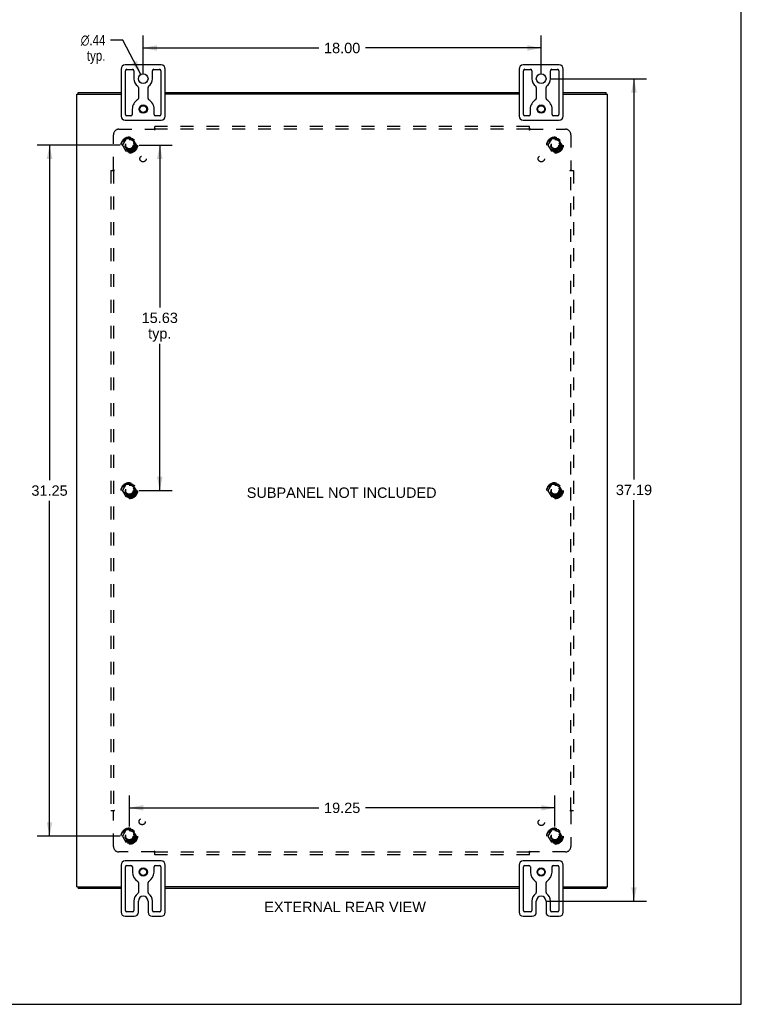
# Model space of a CAD drawing. Header units: inches. Extents: x 0 to 106, y 0 to 69.
# Tile 6 of 7: x 74 to 106, y 0 to 45. Entities that reach past the tile are written whole.
import ezdxf

# ---------------------------------------------------------------- set-up
doc = ezdxf.new("R2010")
doc.units = ezdxf.units.IN
doc.header["$LTSCALE"] = 5.84375
doc.header["$MEASUREMENT"] = 0
doc.linetypes.add('HIDDEN', pattern=[0.2, 0.1, -0.1])
doc.layers.get('0').update_dxf_attribs({"linetype": 'CONTINUOUS'})
for name, color, linetype in [('02___PRT_ALL_AXES', 7, 'CONTINUOUS'), ('BENT-SUB-6STUDS-TALLER', 7, 'CONTINUOUS'), ('DEFAULT_2', 8, 'HIDDEN'), ('DIMENSIONS', 7, 'CONTINUOUS')]:
    doc.layers.add(name, color=color, linetype=linetype)
doc.styles.get("Standard").update_dxf_attribs({"font": 'arial.ttf'})
doc.styles.add('TEXTSTYLE_1', font='gdt', dxfattribs={"width": 0.8})
doc.dimstyles.new('DIMSTYLE_1', dxfattribs={"dimtxt": 0.46875, "dimasz": 0.625, "dimexe": 0.09, "dimexo": 0.07, "dimgap": 0.0375, "dimtad": 0, "dimtih": 1, "dimtoh": 1, "dimzin": 4, "dimdsep": 46, "dimtxsty": 'Standard', "dimblk": '_FILLED', "dimblk1": '_FILLED', "dimblk2": '_FILLED', "dimcen": 0.09, "dimazin": 1, "dimtfac": 1, "dimtofl": 0, "dimtmove": 0, "dimatfit": 3, "dimldrblk": '_FILLED', "dimfxl": 1, "dimtolj": 1, "dimtzin": 4, "dimarcsym": 0})
doc.dimstyles.new('DIMSTYLE_2', dxfattribs={"dimtxt": 0.46875, "dimasz": 0.625, "dimexe": 0.09, "dimexo": 0.07, "dimgap": 0.09, "dimtad": 0, "dimtih": 1, "dimtoh": 1, "dimzin": 4, "dimdsep": 46, "dimtxsty": 'Standard', "dimblk": '_FILLED', "dimblk1": '_FILLED', "dimblk2": '_FILLED', "dimcen": 0.09, "dimazin": 1, "dimtfac": 1, "dimtofl": 0, "dimtmove": 0, "dimatfit": 1, "dimldrblk": '_FILLED', "dimfxl": 1, "dimtolj": 1, "dimtzin": 4, "dimarcsym": 0})

# ---------------------------------------------------------------- blocks, each defined once
blk = doc.blocks.new('_FILLED')
at = {"color": 0, "linetype": 'ByBlock'}
blk.add_solid([(0, 0), (-1, 0.2), (-1, -0.2)], dxfattribs=at)
blk = doc.blocks.new('*D7')
at = {"layer": 'DIMENSIONS', "color": 2, "linetype": 'Continuous'}
for p, q in [((97.635, 41.856), (101.957, 41.856)), ((101.395, 41.856), (101.395, 23.732)), ((101.395, 4.669), (101.395, 22.794)), ((97.416, 4.669), (101.957, 4.669))]:
    blk.add_line(p, q, dxfattribs=at)
at = {"layer": 'DIMENSIONS', "color": 2, "linetype": 'Continuous', "xscale": 0.625, "yscale": 0.625, "zscale": 0.625}
for p, rotation in [((101.395, 41.856), 90), ((101.395, 4.669), 270)]:
    blk.add_blockref('_FILLED', p, dxfattribs=dict(at, rotation=rotation))
at = {"layer": 'DIMENSIONS', "color": 2, "linetype": 'Continuous', "insert": (101.395, 23.497), "char_height": 0.4688, "width": 1.63801, "attachment_point": 2, "line_spacing_factor": 0.9}
blk.add_mtext('37.19', dxfattribs=at)
blk = doc.blocks.new('*D8')
at = {"layer": 'DIMENSIONS', "color": 2, "linetype": 'Continuous'}
for p, q in [((79.198, 42.075), (79.198, 43.81)), ((97.198, 42.075), (97.198, 43.81)), ((79.198, 43.247), (87.144, 43.247)), ((97.198, 43.247), (89.251, 43.247))]:
    blk.add_line(p, q, dxfattribs=at)
at = {"layer": 'DIMENSIONS', "color": 2, "linetype": 'Continuous', "xscale": 0.625, "yscale": 0.625, "zscale": 0.625, "rotation": 180}
blk.add_blockref('_FILLED', (79.198, 43.247), dxfattribs=at)
at = {"layer": 'DIMENSIONS', "color": 2, "linetype": 'Continuous', "xscale": 0.625, "yscale": 0.625, "zscale": 0.625}
blk.add_blockref('_FILLED', (97.198, 43.247), dxfattribs=at)
at = {"layer": 'DIMENSIONS', "color": 2, "linetype": 'Continuous', "insert": (88.198, 43.481), "char_height": 0.4688, "width": 1.63801, "attachment_point": 2, "line_spacing_factor": 0.9}
blk.add_mtext('18.00', dxfattribs=at)
blk = doc.blocks.new('*D9')
at = {"layer": 'DIMENSIONS', "color": 2, "linetype": 'Continuous'}
for p, q in [((78.274, 43.604), (77.727, 43.604)), ((79.095, 42.05), (78.274, 43.604))]:
    blk.add_line(p, q, dxfattribs=at)
at = {"layer": 'DIMENSIONS', "color": 2, "linetype": 'Continuous', "xscale": 0.625, "yscale": 0.625, "zscale": 0.625, "rotation": 297.8510141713}
blk.add_blockref('_FILLED', (79.095, 42.05), dxfattribs=at)
at = {"layer": 'DIMENSIONS', "color": 2, "linetype": 'Continuous', "insert": (77.493, 43.839), "char_height": 0.46875, "width": 1.53462, "attachment_point": 3, "line_spacing_factor": 0.9, "style": 'TEXTSTYLE_1'}
blk.add_mtext('{\\fgdt;n}\\fArial;.44\\Ptyp.', dxfattribs=at)
blk = doc.blocks.new('*D16')
at = {"layer": 'BENT-SUB-6STUDS-TALLER', "color": 2, "linetype": 'Continuous'}
for p, q in [((79.01, 38.856), (80.51, 38.856)), ((79.948, 38.856), (79.948, 31.513)), ((79.948, 23.231), (79.948, 29.872)), ((79.01, 23.231), (80.51, 23.231))]:
    blk.add_line(p, q, dxfattribs=at)
at = {"layer": 'BENT-SUB-6STUDS-TALLER', "color": 2, "linetype": 'Continuous', "xscale": 0.625, "yscale": 0.625, "zscale": 0.625}
for p, rotation in [((79.948, 38.856), 90), ((79.948, 23.231), 270)]:
    blk.add_blockref('_FILLED', p, dxfattribs=dict(at, rotation=rotation))
at = {"layer": 'BENT-SUB-6STUDS-TALLER', "color": 2, "linetype": 'Continuous', "insert": (79.948, 31.278), "char_height": 0.4688, "width": 1.63801, "attachment_point": 2, "line_spacing_factor": 0.9}
blk.add_mtext('15.63\\Ptyp.', dxfattribs=at)
blk = doc.blocks.new('*D17')
at = {"layer": 'BENT-SUB-6STUDS-TALLER', "color": 2, "linetype": 'Continuous'}
for p, q in [((78.135, 38.856), (74.4, 38.856)), ((74.963, 38.856), (74.963, 23.7)), ((74.963, 7.606), (74.963, 22.763)), ((78.135, 7.606), (74.4, 7.606))]:
    blk.add_line(p, q, dxfattribs=at)
at = {"layer": 'BENT-SUB-6STUDS-TALLER', "color": 2, "linetype": 'Continuous', "xscale": 0.625, "yscale": 0.625, "zscale": 0.625}
for p, rotation in [((74.963, 38.856), 90), ((74.963, 7.606), 270)]:
    blk.add_blockref('_FILLED', p, dxfattribs=dict(at, rotation=rotation))
at = {"layer": 'BENT-SUB-6STUDS-TALLER', "color": 2, "linetype": 'Continuous', "insert": (74.963, 23.466), "char_height": 0.4688, "width": 1.63801, "attachment_point": 2, "line_spacing_factor": 0.9}
blk.add_mtext('31.25', dxfattribs=at)
blk = doc.blocks.new('*D18')
at = {"layer": 'BENT-SUB-6STUDS-TALLER', "color": 2, "linetype": 'Continuous'}
for p, q in [((78.573, 8.044), (78.573, 9.447)), ((97.823, 8.044), (97.823, 9.447)), ((78.573, 8.884), (87.144, 8.884)), ((97.823, 8.884), (89.251, 8.884))]:
    blk.add_line(p, q, dxfattribs=at)
at = {"layer": 'BENT-SUB-6STUDS-TALLER', "color": 2, "linetype": 'Continuous', "xscale": 0.625, "yscale": 0.625, "zscale": 0.625, "rotation": 180}
blk.add_blockref('_FILLED', (78.573, 8.884), dxfattribs=at)
at = {"layer": 'BENT-SUB-6STUDS-TALLER', "color": 2, "linetype": 'Continuous', "xscale": 0.625, "yscale": 0.625, "zscale": 0.625}
blk.add_blockref('_FILLED', (97.823, 8.884), dxfattribs=at)
at = {"layer": 'BENT-SUB-6STUDS-TALLER', "color": 2, "linetype": 'Continuous', "insert": (88.198, 9.119), "char_height": 0.4688, "width": 1.63801, "attachment_point": 2, "line_spacing_factor": 0.9}
blk.add_mtext('19.25', dxfattribs=at)

msp = doc.modelspace()

# ---------------------------------------------------------------- linework, layer by layer
at = {"color": 7, "linetype": 'Continuous'}
for p, q in [((106.25, 0), (106.25, 68.75)), ((80.013, 42.481), (78.383, 42.481)), ((98.013, 42.481), (96.383, 42.481)), ((78.198, 42.296), (78.198, 40.166)), ((78.398, 40.244), (78.398, 42.219)), ((78.46, 42.281), (78.716, 42.281)), ((78.779, 42.219), (78.779, 41.856)), ((79.617, 41.856), (79.617, 42.219)), ((79.679, 42.281), (79.935, 42.281)), ((79.998, 42.219), (79.998, 40.244)), ((80.198, 40.166), (80.198, 42.296)), ((96.198, 42.296), (96.198, 40.166)), ((96.398, 40.244), (96.398, 42.219)), ((96.46, 42.281), (96.716, 42.281)), ((96.779, 42.219), (96.779, 41.856)), ((97.617, 41.856), (97.617, 42.219)), ((97.679, 42.281), (97.935, 42.281)), ((97.998, 42.219), (97.998, 40.244)), ((98.198, 40.166), (98.198, 42.296)), ((78.979, 41.466), (78.979, 40.963)), ((79.417, 40.963), (79.417, 41.466)), ((96.979, 41.466), (96.979, 40.963)), ((97.417, 40.963), (97.417, 41.466)), ((76.261, 41.156), (76.261, 41.231)), ((100.135, 41.156), (100.135, 41.231)), ((78.64, 40.181), (78.46, 40.181)), ((78.703, 40.481), (78.703, 40.244)), ((79.693, 40.244), (79.693, 40.481)), ((79.935, 40.181), (79.755, 40.181)), ((96.64, 40.181), (96.46, 40.181)), ((96.703, 40.481), (96.703, 40.244)), ((97.693, 40.244), (97.693, 40.481)), ((97.935, 40.181), (97.755, 40.181)), ((78.383, 39.981), (80.013, 39.981)), ((96.383, 39.981), (98.013, 39.981)), ((78.198, 6.296), (78.198, 4.166)), ((80.013, 6.481), (78.383, 6.481)), ((78.46, 6.281), (78.645, 6.281)), ((79.75, 6.281), (79.935, 6.281)), ((80.198, 4.166), (80.198, 6.296)), ((96.198, 6.296), (96.198, 4.166)), ((98.013, 6.481), (96.383, 6.481)), ((96.46, 6.281), (96.645, 6.281)), ((97.75, 6.281), (97.935, 6.281)), ((98.198, 4.166), (98.198, 6.296)), ((78.398, 4.244), (78.398, 6.219)), ((78.708, 6.219), (78.708, 5.981)), ((79.688, 5.981), (79.688, 6.219)), ((79.998, 6.219), (79.998, 4.244)), ((96.398, 4.244), (96.398, 6.219)), ((96.708, 6.219), (96.708, 5.981)), ((97.688, 5.981), (97.688, 6.219)), ((97.998, 6.219), (97.998, 4.244)), ((78.979, 5.506), (78.979, 5.06)), ((79.417, 5.06), (79.417, 5.506)), ((96.979, 5.506), (96.979, 5.06)), ((97.417, 5.06), (97.417, 5.506)), ((76.261, 5.306), (76.261, 5.231)), ((100.135, 5.306), (100.135, 5.231)), ((78.779, 4.669), (78.779, 4.244)), ((78.979, 4.166), (78.979, 4.669)), ((79.417, 4.669), (79.417, 4.166)), ((79.617, 4.244), (79.617, 4.669)), ((96.779, 4.669), (96.779, 4.244)), ((96.979, 4.166), (96.979, 4.669)), ((97.417, 4.669), (97.417, 4.166)), ((97.617, 4.244), (97.617, 4.669)), ((78.716, 4.181), (78.46, 4.181)), ((79.935, 4.181), (79.679, 4.181)), ((96.716, 4.181), (96.46, 4.181)), ((97.935, 4.181), (97.679, 4.181)), ((78.383, 3.981), (78.794, 3.981)), ((79.602, 3.981), (80.013, 3.981)), ((96.383, 3.981), (96.794, 3.981)), ((97.602, 3.981), (98.013, 3.981)), ((0, 0), (106.25, 0))]:
    msp.add_line(p, q, dxfattribs=at)
at = {"color": 3, "linetype": 'Continuous'}
for p, q in [((76.198, 5.306), (76.198, 41.156)), ((76.198, 41.156), (78.198, 41.156)), ((76.261, 41.231), (78.198, 41.231)), ((80.198, 41.231), (96.198, 41.231)), ((96.198, 41.156), (80.198, 41.156)), ((98.198, 41.231), (100.135, 41.231)), ((98.198, 41.156), (100.198, 41.156)), ((100.198, 5.306), (100.198, 41.156)), ((76.198, 5.306), (78.198, 5.306)), ((78.198, 5.231), (76.261, 5.231)), ((96.198, 5.306), (80.198, 5.306)), ((96.198, 5.231), (80.198, 5.231)), ((98.198, 5.306), (100.198, 5.306)), ((100.135, 5.231), (98.198, 5.231))]:
    msp.add_line(p, q, dxfattribs=at)
at = {"color": 7, "linetype": 'Continuous'}
for centre, radius in [((79.198, 41.856), 0.219), ((97.198, 41.856), 0.219), ((79.198, 40.481), 0.188), ((79.198, 40.481), 0.156), ((97.198, 40.481), 0.188), ((97.198, 40.481), 0.156), ((79.198, 5.981), 0.188), ((79.198, 5.981), 0.156), ((97.198, 5.981), 0.188), ((97.198, 5.981), 0.156)]:
    msp.add_circle(centre, radius, dxfattribs=at)
for centre, radius, start, end in [((78.383, 42.296), 0.185, 90, 180), ((80.013, 42.296), 0.185, 0, 90), ((96.383, 42.296), 0.185, 90, 180), ((98.013, 42.296), 0.185, 0, 90), ((78.46, 42.219), 0.0625, 90, 180), ((78.716, 42.219), 0.0625, 360, 90), ((79.198, 41.856), 0.419, 180, 234.223), ((79.198, 41.856), 0.419, 305.777, 360), ((79.679, 42.219), 0.0625, 90, 180), ((79.935, 42.219), 0.0625, 360, 90), ((96.46, 42.219), 0.0625, 90, 180), ((96.716, 42.219), 0.0625, 360, 90), ((97.198, 41.856), 0.419, 180, 234.223), ((97.198, 41.856), 0.419, 305.777, 360), ((97.679, 42.219), 0.0625, 90, 180), ((97.935, 42.219), 0.0625, 360, 90), ((78.916, 41.466), 0.0625, 0, 54.223), ((79.479, 41.466), 0.0625, 125.777, 180), ((96.916, 41.466), 0.0625, 0, 54.223), ((97.479, 41.466), 0.0625, 125.777, 180), ((79.198, 40.481), 0.495, 120.3269, 180), ((78.916, 40.963), 0.0625, 300.3269, 0), ((79.479, 40.963), 0.0625, 180, 239.6731), ((79.198, 40.481), 0.495, 0, 59.6731), ((97.198, 40.481), 0.495, 120.3269, 180), ((96.916, 40.963), 0.0625, 300.3269, 0), ((97.479, 40.963), 0.0625, 180, 239.6731), ((97.198, 40.481), 0.495, 0, 59.6731), ((78.383, 40.166), 0.185, 180, 270), ((78.46, 40.244), 0.0625, 180, 270), ((78.64, 40.244), 0.0625, 270, 0), ((79.755, 40.244), 0.0625, 180, 270), ((79.935, 40.244), 0.0625, 270, 0), ((80.013, 40.166), 0.185, 270, 360), ((96.383, 40.166), 0.185, 180, 270), ((96.46, 40.244), 0.0625, 180, 270), ((96.64, 40.244), 0.0625, 270, 0), ((97.755, 40.244), 0.0625, 180, 270), ((97.935, 40.244), 0.0625, 270, 0), ((98.013, 40.166), 0.185, 270, 360), ((78.383, 6.296), 0.185, 90, 180), ((78.46, 6.219), 0.0625, 90, 180), ((78.645, 6.219), 0.0625, 0, 90), ((79.75, 6.219), 0.0625, 90, 180), ((79.935, 6.219), 0.0625, 360, 90), ((80.013, 6.296), 0.185, 0, 90), ((96.383, 6.296), 0.185, 90, 180), ((96.46, 6.219), 0.0625, 90, 180), ((96.645, 6.219), 0.0625, 0, 90), ((97.75, 6.219), 0.0625, 90, 180), ((97.935, 6.219), 0.0625, 360, 90), ((98.013, 6.296), 0.185, 0, 90), ((79.198, 5.981), 0.49, 180, 239.3693), ((79.198, 5.981), 0.49, 300.6307, 360), ((97.198, 5.981), 0.49, 180, 239.3693), ((97.198, 5.981), 0.49, 300.6307, 360), ((78.916, 5.506), 0.0625, 360, 59.3693), ((79.479, 5.506), 0.0625, 120.6307, 180), ((96.916, 5.506), 0.0625, 360, 59.3693), ((97.479, 5.506), 0.0625, 120.6307, 180), ((79.198, 4.669), 0.419, 125.777, 180), ((78.916, 5.06), 0.0625, 305.777, 360), ((79.479, 5.06), 0.0625, 180, 234.223), ((79.198, 4.669), 0.419, 0, 54.223), ((97.198, 4.669), 0.419, 125.777, 180), ((96.916, 5.06), 0.0625, 305.777, 360), ((97.479, 5.06), 0.0625, 180, 234.223), ((97.198, 4.669), 0.419, 0, 54.223), ((79.198, 4.669), 0.219, 0, 180), ((97.198, 4.669), 0.219, 0, 180), ((78.383, 4.166), 0.185, 180, 270), ((78.46, 4.244), 0.0625, 180, 270), ((78.716, 4.244), 0.0625, 270, 0), ((78.794, 4.166), 0.185, 270, 360), ((79.602, 4.166), 0.185, 180, 270), ((79.679, 4.244), 0.0625, 180, 270), ((79.935, 4.244), 0.0625, 270, 0), ((80.013, 4.166), 0.185, 270, 360), ((96.383, 4.166), 0.185, 180, 270), ((96.46, 4.244), 0.0625, 180, 270), ((96.716, 4.244), 0.0625, 270, 0), ((96.794, 4.166), 0.185, 270, 360), ((97.602, 4.166), 0.185, 180, 270), ((97.679, 4.244), 0.0625, 180, 270), ((97.935, 4.244), 0.0625, 270, 0), ((98.013, 4.166), 0.185, 270, 360)]:
    msp.add_arc(centre, radius, start, end, dxfattribs=at)
at = {"layer": '02___PRT_ALL_AXES', "color": 8, "linetype": 'HIDDEN'}
for centre, radius in [((78.573, 38.856), 0.372), ((78.573, 38.856), 0.356), ((97.823, 38.856), 0.372), ((97.823, 38.856), 0.356), ((78.573, 38.856), 0.25), ((78.573, 38.856), 0.183), ((97.823, 38.856), 0.25), ((97.823, 38.856), 0.183), ((79.191, 38.238), 0.141), ((97.204, 38.238), 0.141), ((78.573, 23.231), 0.372), ((97.823, 23.231), 0.372), ((78.573, 23.231), 0.356), ((78.573, 23.231), 0.25), ((78.573, 23.231), 0.183), ((97.823, 23.231), 0.356), ((97.823, 23.231), 0.25), ((97.823, 23.231), 0.183), ((79.153, 8.262), 0.141), ((97.204, 8.225), 0.141), ((78.573, 7.606), 0.372), ((78.573, 7.606), 0.356), ((78.573, 7.606), 0.25), ((78.573, 7.606), 0.183), ((97.823, 7.606), 0.372), ((97.823, 7.606), 0.356), ((97.823, 7.606), 0.25), ((97.823, 7.606), 0.183)]:
    msp.add_circle(centre, radius, dxfattribs=at)
at = {"layer": 'DEFAULT_2', "color": 8, "linetype": 'HIDDEN'}
for p, q in [((79.729, 39.534), (79.729, 39.7)), ((96.666, 39.7), (79.729, 39.7)), ((96.666, 39.534), (96.666, 39.7)), ((77.854, 37.736), (77.854, 39.325)), ((78.104, 39.575), (79.694, 39.575)), ((79.707, 39.59), (79.704, 39.586)), ((79.712, 39.594), (79.707, 39.59)), ((96.666, 39.575), (79.729, 39.575)), ((96.702, 39.575), (98.291, 39.575)), ((98.541, 39.325), (98.541, 37.736)), ((78.41, 39.129), (78.255, 38.861)), ((78.255, 38.851), (78.41, 38.584)), ((78.727, 39.134), (78.418, 39.134)), ((78.89, 38.861), (78.736, 39.129)), ((78.736, 38.584), (78.89, 38.851)), ((97.66, 39.129), (97.505, 38.861)), ((97.505, 38.851), (97.66, 38.584)), ((97.977, 39.134), (97.668, 39.134)), ((98.14, 38.861), (97.986, 39.129)), ((97.986, 38.584), (98.14, 38.851)), ((78.727, 38.579), (78.418, 38.579)), ((97.977, 38.579), (97.668, 38.579)), ((77.729, 37.7), (77.729, 8.763)), ((77.729, 37.7), (77.895, 37.7)), ((77.854, 37.7), (77.854, 8.763)), ((98.5, 37.7), (98.666, 37.7)), ((98.541, 8.763), (98.541, 37.7)), ((98.556, 37.722), (98.552, 37.725)), ((98.56, 37.717), (98.556, 37.722)), ((98.666, 37.7), (98.666, 8.763)), ((78.41, 23.504), (78.255, 23.236)), ((78.255, 23.226), (78.41, 22.959)), ((78.727, 23.509), (78.418, 23.509)), ((78.89, 23.236), (78.736, 23.504)), ((78.736, 22.959), (78.89, 23.226)), ((97.66, 23.504), (97.505, 23.236)), ((97.505, 23.226), (97.66, 22.959)), ((97.977, 23.509), (97.668, 23.509)), ((98.14, 23.236), (97.986, 23.504)), ((97.986, 22.959), (98.14, 23.226)), ((78.727, 22.954), (78.418, 22.954)), ((97.977, 22.954), (97.668, 22.954)), ((77.729, 8.763), (77.895, 8.763)), ((77.835, 8.746), (77.84, 8.741)), ((77.84, 8.741), (77.843, 8.738)), ((77.854, 7.138), (77.854, 8.727)), ((98.5, 8.763), (98.666, 8.763)), ((98.541, 8.727), (98.541, 7.138)), ((78.41, 7.879), (78.255, 7.611)), ((78.255, 7.601), (78.41, 7.334)), ((78.727, 7.884), (78.418, 7.884)), ((78.89, 7.611), (78.736, 7.879)), ((78.736, 7.334), (78.89, 7.601)), ((97.66, 7.879), (97.505, 7.611)), ((97.505, 7.601), (97.66, 7.334)), ((97.977, 7.884), (97.668, 7.884)), ((98.14, 7.611), (97.986, 7.879)), ((97.986, 7.334), (98.14, 7.601)), ((78.727, 7.329), (78.418, 7.329)), ((97.977, 7.329), (97.668, 7.329)), ((79.694, 6.888), (78.104, 6.888)), ((79.729, 6.763), (79.729, 6.929)), ((79.729, 6.888), (96.666, 6.888)), ((96.666, 6.763), (79.729, 6.763)), ((96.666, 6.763), (96.666, 6.929)), ((96.683, 6.869), (96.688, 6.873)), ((96.688, 6.873), (96.691, 6.877)), ((98.291, 6.888), (96.702, 6.888))]:
    msp.add_line(p, q, dxfattribs=at)
for points in [[(79.704, 39.586), (79.702, 39.584), (79.701, 39.583), (79.699, 39.581), (79.697, 39.579), (79.696, 39.578), (79.695, 39.576), (79.694, 39.575)], [(79.703, 39.561), (79.702, 39.563), (79.701, 39.565), (79.7, 39.567), (79.698, 39.569), (79.697, 39.571), (79.696, 39.572), (79.695, 39.574), (79.694, 39.575)], [(79.729, 39.534), (79.727, 39.535), (79.726, 39.536), (79.725, 39.536), (79.723, 39.537), (79.722, 39.538), (79.721, 39.539), (79.719, 39.54), (79.718, 39.541), (79.717, 39.542), (79.715, 39.543), (79.714, 39.545), (79.713, 39.546), (79.712, 39.548), (79.711, 39.55), (79.709, 39.551), (79.708, 39.553), (79.707, 39.555), (79.706, 39.557), (79.703, 39.561)], [(79.729, 39.614), (79.727, 39.612), (79.726, 39.61), (79.725, 39.608), (79.723, 39.606), (79.722, 39.605), (79.72, 39.603), (79.719, 39.601), (79.717, 39.6), (79.716, 39.598), (79.715, 39.597), (79.713, 39.595), (79.712, 39.594)], [(96.666, 39.614), (96.668, 39.612), (96.669, 39.61), (96.671, 39.608), (96.672, 39.606), (96.673, 39.605), (96.675, 39.603), (96.676, 39.601), (96.678, 39.6), (96.679, 39.598), (96.681, 39.597), (96.682, 39.595), (96.683, 39.594), (96.685, 39.593)], [(96.666, 39.534), (96.668, 39.535), (96.669, 39.536), (96.671, 39.536), (96.672, 39.537), (96.673, 39.538), (96.675, 39.539), (96.676, 39.54), (96.677, 39.541), (96.679, 39.542), (96.68, 39.543), (96.681, 39.545), (96.682, 39.546), (96.684, 39.548), (96.685, 39.55), (96.686, 39.551), (96.687, 39.553), (96.688, 39.555), (96.689, 39.557)], [(96.685, 39.593), (96.689, 39.588), (96.691, 39.586), (96.693, 39.584), (96.695, 39.583), (96.696, 39.581), (96.698, 39.579), (96.699, 39.578), (96.701, 39.576), (96.702, 39.575)], [(96.689, 39.557), (96.692, 39.561), (96.693, 39.563), (96.694, 39.565), (96.696, 39.567), (96.697, 39.569), (96.698, 39.571), (96.699, 39.572), (96.701, 39.574), (96.702, 39.575)], [(77.815, 37.7), (77.817, 37.702), (77.819, 37.703), (77.821, 37.704), (77.823, 37.706), (77.824, 37.707), (77.826, 37.709), (77.828, 37.71), (77.829, 37.712), (77.831, 37.713), (77.832, 37.714), (77.834, 37.716), (77.835, 37.717), (77.837, 37.719)], [(77.837, 37.719), (77.841, 37.723), (77.843, 37.725), (77.845, 37.727), (77.846, 37.729), (77.848, 37.73), (77.85, 37.732), (77.851, 37.733), (77.853, 37.734), (77.854, 37.736)], [(77.872, 37.723), (77.868, 37.726), (77.866, 37.727), (77.864, 37.728), (77.862, 37.73), (77.86, 37.731), (77.858, 37.732), (77.857, 37.733), (77.855, 37.734), (77.854, 37.736)], [(77.895, 37.7), (77.894, 37.702), (77.894, 37.703), (77.893, 37.705), (77.892, 37.706), (77.891, 37.707), (77.89, 37.709), (77.889, 37.71), (77.888, 37.711), (77.887, 37.712), (77.886, 37.714), (77.884, 37.715), (77.883, 37.716), (77.881, 37.717), (77.88, 37.719), (77.878, 37.72), (77.876, 37.721), (77.874, 37.722), (77.872, 37.723)], [(98.5, 37.7), (98.501, 37.702), (98.502, 37.703), (98.502, 37.705), (98.503, 37.706), (98.504, 37.707), (98.505, 37.709), (98.506, 37.71), (98.507, 37.711), (98.508, 37.712), (98.51, 37.714), (98.511, 37.715), (98.512, 37.716), (98.514, 37.717), (98.516, 37.719), (98.517, 37.72), (98.519, 37.721), (98.521, 37.722), (98.523, 37.723), (98.527, 37.726)], [(98.527, 37.726), (98.529, 37.727), (98.531, 37.728), (98.533, 37.73), (98.535, 37.731), (98.537, 37.732), (98.539, 37.733), (98.54, 37.734), (98.541, 37.736)], [(98.552, 37.725), (98.551, 37.727), (98.549, 37.729), (98.547, 37.73), (98.546, 37.732), (98.544, 37.733), (98.543, 37.734), (98.541, 37.736)], [(98.58, 37.7), (98.578, 37.702), (98.576, 37.703), (98.574, 37.704), (98.572, 37.706), (98.571, 37.707), (98.569, 37.709), (98.567, 37.71), (98.566, 37.712), (98.564, 37.713), (98.563, 37.714), (98.561, 37.716), (98.56, 37.717)], [(77.815, 8.763), (77.817, 8.761), (77.819, 8.76), (77.821, 8.759), (77.823, 8.757), (77.824, 8.756), (77.826, 8.754), (77.828, 8.753), (77.829, 8.751), (77.831, 8.75), (77.832, 8.749), (77.834, 8.747), (77.835, 8.746)], [(77.843, 8.738), (77.845, 8.736), (77.846, 8.734), (77.848, 8.733), (77.85, 8.731), (77.851, 8.73), (77.853, 8.729), (77.854, 8.727)], [(77.868, 8.737), (77.866, 8.736), (77.864, 8.735), (77.862, 8.733), (77.86, 8.732), (77.858, 8.731), (77.857, 8.73), (77.855, 8.729), (77.854, 8.727)], [(77.895, 8.763), (77.894, 8.761), (77.894, 8.76), (77.893, 8.758), (77.892, 8.757), (77.891, 8.756), (77.89, 8.754), (77.889, 8.753), (77.888, 8.752), (77.887, 8.75), (77.886, 8.749), (77.884, 8.748), (77.883, 8.747), (77.881, 8.746), (77.88, 8.744), (77.878, 8.743), (77.876, 8.742), (77.874, 8.741), (77.872, 8.74), (77.868, 8.737)], [(98.5, 8.763), (98.501, 8.761), (98.502, 8.76), (98.502, 8.758), (98.503, 8.757), (98.504, 8.756), (98.505, 8.754), (98.506, 8.753), (98.507, 8.752), (98.508, 8.75), (98.51, 8.749), (98.511, 8.748), (98.512, 8.747), (98.514, 8.746), (98.516, 8.744), (98.517, 8.743), (98.519, 8.742), (98.521, 8.741), (98.523, 8.74)], [(98.523, 8.74), (98.527, 8.737), (98.529, 8.736), (98.531, 8.735), (98.533, 8.733), (98.535, 8.732), (98.537, 8.731), (98.539, 8.73), (98.54, 8.729), (98.541, 8.727)], [(98.556, 8.741), (98.552, 8.738), (98.551, 8.736), (98.549, 8.734), (98.547, 8.733), (98.546, 8.731), (98.544, 8.73), (98.543, 8.729), (98.541, 8.727)], [(98.58, 8.763), (98.578, 8.761), (98.576, 8.76), (98.574, 8.759), (98.572, 8.757), (98.571, 8.756), (98.569, 8.754), (98.567, 8.753), (98.566, 8.751), (98.564, 8.75), (98.563, 8.749), (98.561, 8.747), (98.56, 8.746), (98.556, 8.741)], [(79.706, 6.906), (79.703, 6.902), (79.702, 6.9), (79.701, 6.898), (79.7, 6.896), (79.698, 6.894), (79.697, 6.892), (79.696, 6.891), (79.695, 6.889), (79.694, 6.888)], [(79.707, 6.873), (79.704, 6.877), (79.702, 6.879), (79.701, 6.88), (79.699, 6.882), (79.697, 6.884), (79.696, 6.885), (79.695, 6.887), (79.694, 6.888)], [(79.729, 6.929), (79.727, 6.928), (79.726, 6.927), (79.725, 6.927), (79.723, 6.926), (79.722, 6.925), (79.721, 6.924), (79.719, 6.923), (79.718, 6.922), (79.717, 6.921), (79.715, 6.92), (79.714, 6.918), (79.713, 6.917), (79.712, 6.915), (79.711, 6.913), (79.709, 6.912), (79.708, 6.91), (79.707, 6.908), (79.706, 6.906)], [(79.729, 6.849), (79.727, 6.851), (79.726, 6.853), (79.725, 6.855), (79.723, 6.857), (79.722, 6.858), (79.72, 6.86), (79.719, 6.862), (79.717, 6.863), (79.716, 6.865), (79.715, 6.866), (79.713, 6.868), (79.712, 6.869), (79.707, 6.873)], [(96.666, 6.929), (96.668, 6.928), (96.669, 6.927), (96.671, 6.927), (96.672, 6.926), (96.673, 6.925), (96.675, 6.924), (96.676, 6.923), (96.677, 6.922), (96.679, 6.921), (96.68, 6.92), (96.681, 6.918), (96.682, 6.917), (96.684, 6.915), (96.685, 6.913), (96.686, 6.912), (96.687, 6.91), (96.688, 6.908), (96.689, 6.906), (96.692, 6.902)], [(96.666, 6.849), (96.668, 6.851), (96.669, 6.853), (96.671, 6.855), (96.672, 6.857), (96.673, 6.858), (96.675, 6.86), (96.676, 6.862), (96.678, 6.863), (96.679, 6.865), (96.681, 6.866), (96.682, 6.868), (96.683, 6.869)], [(96.691, 6.877), (96.693, 6.879), (96.695, 6.88), (96.696, 6.882), (96.698, 6.884), (96.699, 6.885), (96.701, 6.887), (96.702, 6.888)], [(96.692, 6.902), (96.693, 6.9), (96.694, 6.898), (96.696, 6.896), (96.697, 6.894), (96.698, 6.892), (96.699, 6.891), (96.701, 6.889), (96.702, 6.888)]]:
    msp.add_lwpolyline(points, dxfattribs=at)
for centre, radius in [((78.573, 38.856), 0.318), ((78.573, 38.856), 0.204), ((78.573, 38.856), 0.183), ((78.573, 38.856), 0.183), ((78.573, 38.856), 0.166), ((97.823, 38.856), 0.318), ((97.823, 38.856), 0.204), ((97.823, 38.856), 0.183), ((97.823, 38.856), 0.183), ((97.823, 38.856), 0.166), ((78.573, 23.231), 0.318), ((78.573, 23.231), 0.204), ((78.573, 23.231), 0.183), ((78.573, 23.231), 0.183), ((78.573, 23.231), 0.166), ((97.823, 23.231), 0.318), ((97.823, 23.231), 0.204), ((97.823, 23.231), 0.183), ((97.823, 23.231), 0.183), ((97.823, 23.231), 0.166), ((78.573, 7.606), 0.318), ((78.573, 7.606), 0.204), ((78.573, 7.606), 0.183), ((78.573, 7.606), 0.183), ((78.573, 7.606), 0.166), ((97.823, 7.606), 0.318), ((97.823, 7.606), 0.204), ((97.823, 7.606), 0.183), ((97.823, 7.606), 0.183), ((97.823, 7.606), 0.166)]:
    msp.add_circle(centre, radius, dxfattribs=at)
for centre, radius, start, end in [((78.104, 39.325), 0.25, 90, 180), ((98.291, 39.325), 0.25, 0, 90), ((78.264, 38.856), 0.01, 150.0127, 209.9883), ((78.418, 39.124), 0.01, 90.0124, 149.9892), ((78.727, 39.124), 0.01, 30.012, 89.9887), ((78.881, 38.856), 0.01, 330.0127, 29.9883), ((97.514, 38.856), 0.01, 150.0127, 209.9883), ((97.668, 39.124), 0.01, 90.0124, 149.9892), ((97.977, 39.124), 0.01, 30.012, 89.9887), ((98.131, 38.856), 0.01, 330.0127, 29.9883), ((78.418, 38.589), 0.01, 210.012, 269.9887), ((78.727, 38.589), 0.01, 270.0124, 329.9892), ((97.668, 38.589), 0.01, 210.012, 269.9887), ((97.977, 38.589), 0.01, 270.0124, 329.9892), ((78.264, 23.231), 0.01, 150.0127, 209.9883), ((78.418, 23.499), 0.01, 90.0124, 149.9892), ((78.727, 23.499), 0.01, 30.012, 89.9887), ((78.881, 23.231), 0.01, 330.0127, 29.9883), ((97.514, 23.231), 0.01, 150.0127, 209.9883), ((97.668, 23.499), 0.01, 90.0124, 149.9892), ((97.977, 23.499), 0.01, 30.012, 89.9887), ((98.131, 23.231), 0.01, 330.0127, 29.9883), ((78.418, 22.964), 0.01, 210.012, 269.9887), ((78.727, 22.964), 0.01, 270.0124, 329.9892), ((97.668, 22.964), 0.01, 210.012, 269.9887), ((97.977, 22.964), 0.01, 270.0124, 329.9892), ((78.264, 7.606), 0.01, 150.0127, 209.9883), ((78.418, 7.874), 0.01, 90.0124, 149.9892), ((78.727, 7.874), 0.01, 30.012, 89.9887), ((78.881, 7.606), 0.01, 330.0127, 29.9883), ((97.514, 7.606), 0.01, 150.0127, 209.9883), ((97.668, 7.874), 0.01, 90.0124, 149.9892), ((97.977, 7.874), 0.01, 30.012, 89.9887), ((98.131, 7.606), 0.01, 330.0127, 29.9883), ((78.104, 7.138), 0.25, 180, 270), ((78.418, 7.339), 0.01, 210.012, 269.9887), ((78.727, 7.339), 0.01, 270.0124, 329.9892), ((97.668, 7.339), 0.01, 210.012, 269.9887), ((97.977, 7.339), 0.01, 270.0124, 329.9892), ((98.291, 7.138), 0.25, 270, 360)]:
    msp.add_arc(centre, radius, start, end, dxfattribs=at)

# ---------------------------------------------------------------- texts
at = {"layer": 'DIMENSIONS', "color": 2, "linetype": 'Continuous', "char_height": 0.46875, "line_spacing_factor": 0.9}
for s, insert, width, attachment_point in [('SUBPANEL NOT INCLUDED', (83.881, 23.371), 8.57168, 1), ('EXTERNAL REAR VIEW', (88.33, 4.639), 7.29786, 2)]:
    msp.add_mtext(s, dxfattribs=dict(at, insert=insert, width=width, attachment_point=attachment_point))

# ---------------------------------------------------------------- dimensions: what is measured, and where the dimension line sits
at = {"layer": 'BENT-SUB-6STUDS-TALLER', "color": 2, "linetype": 'Continuous'}
dim = msp.add_linear_dim(base=(74.963, 7.606), p1=(78.205, 38.856), p2=(78.205, 7.606), angle=270, dimstyle='DIMSTYLE_1', dxfattribs=at)
dim.commit()
dim.dimension.update_dxf_attribs({"geometry": '*D17', "text_midpoint": (74.963, 23.229), "dimtype": 160})
dim = msp.add_linear_dim(base=(79.947544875, 23.231481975), p1=(78.940103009, 38.856481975), p2=(78.940103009, 23.231481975), angle=270, text='<>\\Ptyp.', dimstyle='DIMSTYLE_1', dxfattribs=at)
dim.commit()
dim.dimension.update_dxf_attribs({"geometry": '*D16', "text_midpoint": (79.947544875, 30.692419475), "dimtype": 160})
dim = msp.add_linear_dim(base=(97.823, 8.884), p1=(78.573, 7.974), p2=(97.823, 7.974), dimstyle='DIMSTYLE_1', dxfattribs=at)
dim.commit()
dim.dimension.update_dxf_attribs({"geometry": '*D18', "text_midpoint": (88.219, 8.882), "dimtype": 160})
at = {"layer": 'DIMENSIONS', "color": 2, "linetype": 'Continuous'}
dim = msp.add_diameter_dim_2p(p1=(79.095, 42.05), p2=(79.3, 41.663), text='%%c<>\\Ptyp.', dimstyle='DIMSTYLE_2', override={"dimpost": '<>'}, dxfattribs=at)
dim.commit()
dim.dimension.update_dxf_attribs({"geometry": '*D9', "text_midpoint": (76.726, 43.253), "dimtype": 163})
for base, p1, p2, angle, picture, middle in [((79.198, 43.247), (97.198, 42.005), (79.198, 42.005), 180, '*D8', (88.218, 43.245)), ((101.395, 4.669), (97.565, 41.856), (97.346, 4.669), 270, '*D7', (101.394, 23.26))]:
    dim = msp.add_linear_dim(base=base, p1=p1, p2=p2, angle=angle, dimstyle='DIMSTYLE_1', dxfattribs=at)
    dim.commit()
    dim.dimension.update_dxf_attribs({"geometry": picture, "text_midpoint": middle, "dimtype": 160})

doc.saveas('drawing.dxf')
